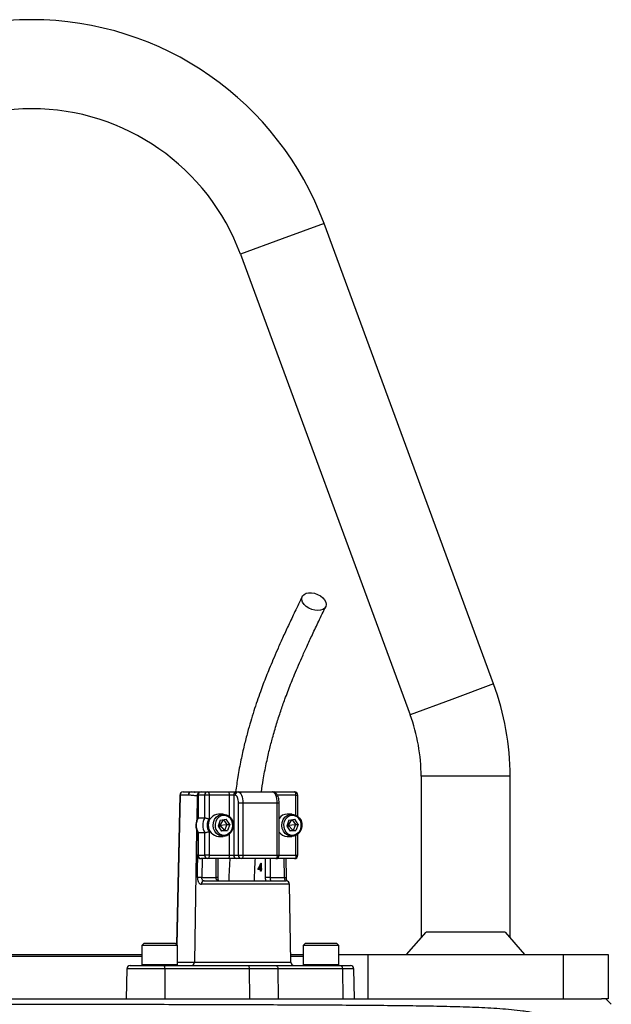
# Model space of a CAD drawing. Header units: millimetres. Extents: x 5407 to 15347, y 2145 to 17923.
# Tile 13 of 13: x 9070 to 10399, y 15710 to 17923. Entities that reach past the tile are written whole.
import ezdxf

# ---------------------------------------------------------------- set-up
doc = ezdxf.new("R2010")
doc.units = ezdxf.units.MM
doc.header["$LTSCALE"] = 5

msp = doc.modelspace()

# ---------------------------------------------------------------- linework, layer by layer
at = {"color": 8, "linetype": 'Continuous', "lineweight": 25}
for p, q in [((9753.8, 17464.6), (9659.9, 17430.1)), ((9659.9, 17430.1), (9566.1, 17395.5)), ((10134.9, 16430.1), (10041.1, 16395.5)), ((10041.1, 16395.5), (9947.3, 16360.9)), ((10071.9, 16222.6), (9971.9, 16222.6)), ((10171.9, 16222.6), (10071.9, 16222.6)), ((9430.4, 16180.3), (9423.2, 15843.9)), ((9468.7, 16179), (9467.8, 16123.5)), ((9470.3, 16179), (9468.7, 16179)), ((9471, 16180.1), (9470.3, 16180.1)), ((9541.1, 16132.7), (9541.1, 16180.1)), ((9690.6, 16180.1), (9648.9, 16180.1)), ((9690.6, 16135.6), (9690.6, 16180.1)), ((9690.6, 16180.1), (9694.9, 16180.1)), ((9652.9, 16162.6), (9648.6, 16162.6)), ((9467.5, 16102.5), (9462.8, 15805)), ((9541.1, 16045.1), (9541.1, 16092.6)), ((9690.6, 16045.1), (9690.6, 16089.7)), ((9471, 16045.1), (9470.3, 16045.1)), ((9648.6, 16045.1), (9652.9, 16045.1)), ((9652.9, 16045.1), (9690.6, 16045.1)), ((9690.6, 16045.1), (9694.9, 16045.1)), ((9479.8, 16037.6), (9479.2, 15995.1)), ((9511.2, 15995.1), (9511.2, 16037.6)), ((9622.6, 15995.1), (9622.6, 16037.6)), ((9632.8, 16037.6), (9632.8, 15995.1)), ((9664.9, 15995.1), (9664.2, 16037.6)), ((9515.6, 15995.1), (9511.2, 15995.1)), ((9676.2, 15980.3), (9478.2, 15980.3)), ((9344.4, 15799.6), (9348.2, 15799.6)), ((9348.2, 15799.6), (9424.4, 15799.6)), ((9424.4, 15805), (9462.8, 15805)), ((9462.8, 15805), (9679.3, 15805)), ((9707, 15799.6), (9710.7, 15799.6)), ((9710.7, 15799.6), (9787, 15799.6)), ((9396, 15790.3), (9310.6, 15790.3)), ((9820.8, 15790.3), (9795.3, 15790.3))]:
    msp.add_line(p, q, dxfattribs=at)
at = {"color": 7, "linetype": 'Continuous', "lineweight": 25}
for p, q in [((10134.9, 16430.1), (9753.8, 17464.6)), ((9566.1, 17395.5), (9947.3, 16360.9)), ((9971.9, 16222.6), (9971.9, 15859.4)), ((10171.9, 15859.4), (10171.9, 16222.6)), ((9429.7, 16180.3), (9422.5, 15844.5)), ((9448.9, 16180.3), (9430.4, 16180.3)), ((9437.2, 16187.6), (9455.7, 16187.6)), ((9455.7, 16187.6), (9477.8, 16187.6)), ((9470.3, 16180.1), (9470.3, 16129)), ((9471, 16180.1), (9471, 16129.2)), ((9485.8, 16180.1), (9471, 16180.1)), ((9477.8, 16187.6), (9492.6, 16187.6)), ((9485.8, 16129.2), (9485.8, 16180.1)), ((9495.7, 16180.1), (9485.8, 16180.1)), ((9492.6, 16187.6), (9537.9, 16187.6)), ((9495.7, 16180.1), (9495.7, 16126.8)), ((9541.1, 16180.1), (9495.7, 16180.1)), ((9537.9, 16187.6), (9557.8, 16187.6)), ((9551, 16180.1), (9541.1, 16180.1)), ((9554.2, 16180.1), (9551, 16180.1)), ((9551, 16180.1), (9551, 16045.1)), ((9557.8, 16187.6), (9561, 16187.6)), ((9561, 16187.6), (9638, 16187.6)), ((9638, 16187.6), (9642.1, 16187.6)), ((9642.1, 16187.6), (9687.4, 16187.6)), ((9694.9, 16132.9), (9694.9, 16180.1)), ((9571.5, 16162.6), (9561.6, 16162.6)), ((9561.6, 16045.1), (9561.6, 16162.6)), ((9571.5, 16162.6), (9571.5, 16045.1)), ((9648.6, 16162.6), (9571.5, 16162.6)), ((9648.6, 16045.1), (9648.6, 16162.6)), ((9652.9, 16045.1), (9652.9, 16162.6)), ((9471, 16129.2), (9485.8, 16129.2)), ((9527.5, 16137.6), (9516.7, 16137.6)), ((9681.6, 16137.6), (9670.7, 16137.6)), ((9520.8, 16124.1), (9515.8, 16110.8)), ((9515.8, 16110.8), (9523.8, 16099.3)), ((9516.3, 16112), (9519.4, 16112.6)), ((9517.9, 16116.2), (9519.4, 16112.6)), ((9519.4, 16112.6), (9518.6, 16106.8)), ((9526.9, 16125), (9519.4, 16112.6)), ((9519.4, 16112.6), (9535.4, 16114.5)), ((9519.4, 16112.6), (9530.4, 16101.2)), ((9520.8, 16124.1), (9533.8, 16126)), ((9528.1, 16125.1), (9535.4, 16114.5)), ((9535.4, 16114.5), (9530.4, 16101.2)), ((9541.8, 16114.5), (9533.8, 16126)), ((9535.4, 16114.5), (9541.8, 16114.5)), ((9541.8, 16114.5), (9536.8, 16101.2)), ((9674.9, 16124.1), (9669.9, 16110.8)), ((9669.9, 16110.8), (9677.9, 16099.3)), ((9670.4, 16112), (9673.5, 16112.6)), ((9672, 16116.2), (9673.5, 16112.6)), ((9673.5, 16112.6), (9672.6, 16106.8)), ((9680.9, 16125), (9673.5, 16112.6)), ((9673.5, 16112.6), (9689.5, 16114.5)), ((9673.5, 16112.6), (9684.5, 16101.2)), ((9674.9, 16124.1), (9687.9, 16126)), ((9682.1, 16125.1), (9689.5, 16114.5)), ((9689.5, 16114.5), (9684.5, 16101.2)), ((9695.8, 16114.5), (9687.9, 16126)), ((9689.5, 16114.5), (9695.8, 16114.5)), ((9695.8, 16114.5), (9690.8, 16101.2)), ((9470.3, 16096.3), (9470.3, 16045.1)), ((9471, 16096.1), (9485.8, 16096.1)), ((9471, 16096.1), (9471, 16045.1)), ((9485.8, 16045.1), (9485.8, 16096.1)), ((9495.7, 16098.5), (9495.7, 16045.1)), ((9516.7, 16087.6), (9527.5, 16087.6)), ((9530.4, 16101.2), (9523.2, 16100.1)), ((9536.8, 16101.2), (9523.8, 16099.3)), ((9530.4, 16101.2), (9536.8, 16101.2)), ((9670.7, 16087.6), (9681.6, 16087.6)), ((9684.5, 16101.2), (9677.3, 16100.1)), ((9690.8, 16101.2), (9677.9, 16099.3)), ((9684.5, 16101.2), (9690.8, 16101.2)), ((9694.9, 16045.1), (9694.9, 16092.4)), ((9471, 16045.1), (9485.8, 16045.1)), ((9495.7, 16045.1), (9485.8, 16045.1)), ((9495.7, 16045.1), (9541.1, 16045.1)), ((9541.1, 16045.1), (9551, 16045.1)), ((9551, 16045.1), (9561.6, 16045.1)), ((9561.6, 16045.1), (9571.5, 16045.1)), ((9571.5, 16045.1), (9648.6, 16045.1)), ((9492.6, 16037.6), (9477.8, 16037.6)), ((9537.9, 16037.6), (9492.6, 16037.6)), ((9515.6, 15995.1), (9515.6, 16037.6)), ((9557.8, 16037.6), (9537.9, 16037.6)), ((9568.4, 16037.6), (9557.8, 16037.6)), ((9645.4, 16037.6), (9568.4, 16037.6)), ((9611.3, 16015.4), (9611.3, 16023)), ((9612.3, 16023), (9611.3, 16023)), ((9612.1, 16027.5), (9612.3, 16027.5)), ((9612.3, 16027.5), (9612.3, 16015.4)), ((9687.4, 16037.6), (9645.4, 16037.6)), ((9669.2, 15995.3), (9668.6, 16037.6)), ((9479.2, 15995.1), (9511.2, 15995.1)), ((9611.3, 16013.6), (9605.1, 16013.6)), ((9607.5, 16015.4), (9611.3, 16015.4)), ((9609.8, 16013.6), (9610.3, 16015.4)), ((9612.3, 16015.4), (9611.3, 16015.4)), ((9611.3, 16009.5), (9611.3, 16013.6)), ((9612.3, 16013.6), (9611.3, 16013.6)), ((9612.3, 16009.5), (9611.3, 16009.5)), ((9612.3, 16015.4), (9613.6, 16015.4)), ((9612.3, 16013.6), (9612.3, 16009.5)), ((9613.6, 16013.6), (9612.3, 16013.6)), ((9613.6, 16015.4), (9613.6, 16013.6)), ((9632.8, 15995.1), (9622.6, 15995.1)), ((9632.8, 15995.1), (9664.9, 15995.1)), ((9484.1, 15987.6), (9668.7, 15987.6)), ((9679.3, 15805), (9676.2, 15980.3)), ((9939.3, 15822.6), (9983.2, 15872.1)), ((10160.6, 15872.1), (9983.2, 15872.1)), ((10160.6, 15872.1), (10204.5, 15822.6)), ((9349.4, 15847.6), (9344.4, 15842.6)), ((9344.4, 15842.6), (9344.4, 15799.6)), ((9348.2, 15842.6), (9344.4, 15842.6)), ((9424.4, 15842.6), (9348.2, 15842.6)), ((9349.4, 15847.6), (9352.7, 15847.6)), ((9352.7, 15847.6), (9419.4, 15847.6)), ((9424.4, 15842.6), (9419.4, 15847.6)), ((9424.4, 15799.6), (9424.4, 15842.6)), ((9712, 15847.6), (9707, 15842.6)), ((9707, 15842.6), (9707, 15799.6)), ((9710.7, 15842.6), (9707, 15842.6)), ((9787, 15842.6), (9710.7, 15842.6)), ((9712, 15847.6), (9715.2, 15847.6)), ((9715.2, 15847.6), (9782, 15847.6)), ((9787, 15842.6), (9782, 15847.6)), ((9787, 15799.6), (9787, 15842.6)), ((8872.1, 15822.6), (9096.9, 15822.6)), ((9096.9, 15822.6), (9344.4, 15822.6)), ((9678.9, 15822.6), (9707, 15822.6)), ((9787, 15822.6), (9851.9, 15822.6)), ((9851.9, 15822.6), (9851.9, 15722.6)), ((9851.9, 15822.6), (10291.9, 15822.6)), ((10291.9, 15722.6), (10291.9, 15822.6)), ((10291.9, 15822.6), (10391.9, 15822.6)), ((10391.9, 15822.6), (10391.9, 15722.6)), ((9096.9, 15817.6), (8872.1, 15817.6)), ((9344.4, 15817.6), (9096.9, 15817.6)), ((9318.1, 15797.6), (9394.8, 15797.6)), ((9394.8, 15797.6), (9584.8, 15797.6)), ((9584.8, 15797.6), (9645.2, 15797.6)), ((9645.2, 15797.6), (9790.4, 15797.6)), ((9707, 15817.6), (9679, 15817.6)), ((9790.4, 15797.6), (9813.3, 15797.6)), ((9310.6, 15790.3), (9309.4, 15722.6)), ((9396, 15790.3), (9396.2, 15722.6)), ((9585.9, 15790.3), (9396, 15790.3)), ((9585.9, 15790.3), (9586.1, 15722.6)), ((9650.1, 15790.3), (9585.9, 15790.3)), ((9650.1, 15790.3), (9650.9, 15722.6)), ((9795.3, 15790.3), (9650.1, 15790.3)), ((9795.3, 15790.3), (9796.1, 15722.6)), ((9822, 15722.6), (9820.8, 15790.3)), ((8005.7, 15722.6), (10377.2, 15722.6)), ((10391.9, 15722.6), (10377.2, 15722.6)), ((10399.2, 15710.3), (10386.9, 15722.6))]:
    msp.add_line(p, q, dxfattribs=at)
at = {"color": 7, "linetype": 'Continuous', "lineweight": 25, "flags": 128}
for points in [[(9739.9, 16595.2), (9733.1, 16595.8), (9726.3, 16597.7), (9719.7, 16600.6), (9713.8, 16604.5), (9709.1, 16609), (9705.7, 16613.9), (9703.9, 16618.9), (9703.9, 16623.7), (9705.5, 16628), (9708.8, 16631.4), (9713.5, 16633.8), (9719.2, 16635.1), (9725.8, 16635.1), (9732.6, 16633.8), (9739.4, 16631.4), (9745.7, 16628), (9751, 16623.7), (9755.1, 16618.9), (9757.7, 16613.9), (9758.6, 16609), (9757.8, 16604.5), (9755.4, 16600.6), (9751.4, 16597.7), (9746.1, 16595.8), (9739.9, 16595.2)], [(9492.6, 16187.6), (9493.2, 16187.5), (9493.8, 16187.1), (9494.3, 16186.4), (9494.8, 16185.4), (9495.2, 16184.3), (9495.5, 16183), (9495.7, 16181.6), (9495.7, 16180.1)], [(9537.9, 16187.6), (9538.5, 16187.5), (9539.1, 16187.1), (9539.6, 16186.4), (9540.1, 16185.4), (9540.5, 16184.3), (9540.8, 16183), (9541, 16181.6), (9541.1, 16180.1)], [(9561.6, 16162.6), (9561.4, 16166), (9561, 16169.3), (9560.3, 16172.4), (9559.4, 16175), (9558.3, 16177.2), (9557, 16178.8), (9555.6, 16179.8), (9554.2, 16180.1)], [(9561, 16187.6), (9563, 16187.2), (9565, 16185.7), (9566.9, 16183.4), (9568.5, 16180.3), (9569.8, 16176.5), (9570.7, 16172.2), (9571.3, 16167.5), (9571.5, 16162.6)], [(9648.6, 16162.6), (9648.4, 16167.5), (9647.8, 16172.2), (9646.8, 16176.5), (9645.5, 16180.3), (9643.9, 16183.4), (9642.1, 16185.7), (9640.1, 16187.2), (9638, 16187.6)], [(9690.6, 16180.1), (9690.5, 16181.6), (9690.4, 16183), (9690.1, 16184.3), (9689.7, 16185.4), (9689.2, 16186.4), (9688.6, 16187.1), (9688, 16187.5), (9687.4, 16187.6)], [(9548.5, 16103.1), (9545.3, 16097.2), (9540.9, 16092.5), (9535.5, 16089.2), (9529.5, 16087.7), (9523.3, 16088.1), (9517.5, 16090.2), (9512.4, 16094.1), (9508.4, 16099.3), (9505.8, 16105.5), (9504.9, 16112.2), (9505.6, 16119), (9508, 16125.3), (9511.8, 16130.6), (9516.8, 16134.6), (9522.6, 16137), (9528.7, 16137.6), (9534.8, 16136.3), (9540.3, 16133.3), (9544.9, 16128.7), (9548.2, 16123), (9549.9, 16116.5), (9550, 16109.6), (9548.5, 16103.1)], [(9547.2, 16104.2), (9548.6, 16110.3), (9548.4, 16116.5), (9546.6, 16122.5), (9543.4, 16127.6), (9539, 16131.5), (9533.7, 16133.9), (9528.1, 16134.6), (9522.5, 16133.5), (9517.4, 16130.7), (9513.3, 16126.4), (9510.4, 16121.1), (9509, 16115), (9509.2, 16108.7), (9511, 16102.8), (9514.2, 16097.6), (9518.6, 16093.7), (9523.9, 16091.3), (9529.5, 16090.6), (9535.1, 16091.8), (9540.2, 16094.6), (9544.3, 16098.8), (9547.2, 16104.2)], [(9702.5, 16103.1), (9699.4, 16097.2), (9695, 16092.5), (9689.6, 16089.2), (9683.5, 16087.7), (9677.4, 16088.1), (9671.5, 16090.2), (9666.4, 16094.1), (9662.4, 16099.3), (9659.9, 16105.5), (9659, 16112.2), (9659.7, 16119), (9662.1, 16125.3), (9665.9, 16130.6), (9670.9, 16134.6), (9676.6, 16137), (9682.8, 16137.6), (9688.8, 16136.3), (9694.4, 16133.3), (9698.9, 16128.7), (9702.2, 16123), (9704, 16116.5), (9704.1, 16109.6), (9702.5, 16103.1)], [(9701.3, 16104.2), (9702.7, 16110.3), (9702.5, 16116.5), (9700.7, 16122.5), (9697.5, 16127.6), (9693.1, 16131.5), (9687.8, 16133.9), (9682.2, 16134.6), (9676.6, 16133.5), (9671.5, 16130.7), (9667.4, 16126.4), (9664.5, 16121.1), (9663.1, 16115), (9663.3, 16108.7), (9665, 16102.8), (9668.3, 16097.6), (9672.7, 16093.7), (9677.9, 16091.3), (9683.6, 16090.6), (9689.2, 16091.8), (9694.2, 16094.6), (9698.4, 16098.8), (9701.3, 16104.2)], [(9495.7, 16045.1), (9495.7, 16043.7), (9495.5, 16042.3), (9495.2, 16041), (9494.8, 16039.8), (9494.3, 16038.9), (9493.8, 16038.2), (9493.2, 16037.8), (9492.6, 16037.6)], [(9541.1, 16045.1), (9541, 16043.7), (9540.8, 16042.3), (9540.5, 16041), (9540.1, 16039.8), (9539.6, 16038.9), (9539.1, 16038.2), (9538.5, 16037.8), (9537.9, 16037.6)], [(9571.5, 16045.1), (9571.5, 16043.7), (9571.3, 16042.3), (9571, 16041), (9570.6, 16039.8), (9570.1, 16038.9), (9569.6, 16038.2), (9569, 16037.8), (9568.4, 16037.6)], [(9648.6, 16045.1), (9648.5, 16043.7), (9648.3, 16042.3), (9648.1, 16041), (9647.7, 16039.8), (9647.2, 16038.9), (9646.6, 16038.2), (9646, 16037.8), (9645.4, 16037.6)], [(9690.6, 16045.1), (9690.5, 16043.7), (9690.4, 16042.3), (9690.1, 16041), (9689.7, 16039.8), (9689.2, 16038.9), (9688.6, 16038.2), (9688, 16037.8), (9687.4, 16037.6)], [(9479.2, 15995.1), (9477.8, 15995.2), (9476.5, 15995.2), (9475.1, 15995.2), (9473.7, 15995.2), (9472.4, 15995.2), (9471.2, 15995.3), (9470.2, 15995.3), (9469.4, 15995.3)], [(9645.2, 15797.6), (9646.2, 15797.5), (9647.1, 15797.1), (9647.9, 15796.4), (9648.7, 15795.5), (9649.3, 15794.4), (9649.7, 15793.1), (9650, 15791.7), (9650.1, 15790.3)], [(9790.4, 15797.6), (9791.4, 15797.5), (9792.3, 15797.1), (9793.1, 15796.4), (9793.9, 15795.5), (9794.5, 15794.4), (9794.9, 15793.1), (9795.2, 15791.7), (9795.3, 15790.3)]]:
    msp.add_lwpolyline(points, dxfattribs=at)
at = {"color": 8, "linetype": 'Continuous', "lineweight": 25, "flags": 128}
msp.add_lwpolyline([(9469.4, 15995.3), (9469.7, 16010.3), (9470.3, 16047.2)], dxfattribs=at)
at = {"color": 7, "linetype": 'Continuous', "lineweight": 25}
for centre, radius, start, end in [((9096.9, 17222.6), 700, 20.2253, 159.7747), ((9096.9, 17222.6), 500, 20.2253, 159.7747), ((9571.9, 16222.6), 600, 0, 20.2253), ((9571.9, 16222.6), 400, 0, 20.2253), ((9437.2, 16180.1), 7.5, 90, 178.7751), ((9437.6, 16180.5), 7.16, 92.8887, 181.7427), ((9456.1, 16180.5), 7.16, 92.8887, 181.7427), ((9477.8, 16180.1), 7.5, 90, 180), ((9478.1, 16180.5), 7.17, 92.9521, 182.6753), ((9492.9, 16180.5), 7.17, 92.9521, 182.6753), ((9558.2, 16180.5), 7.17, 92.9521, 182.6753), ((9561.4, 16180.5), 7.17, 92.9521, 182.6753), ((9687.4, 16180.1), 7.5, 0, 90), ((9499, 16112.6), 32.5, 149.3576, 210.6424), ((9513.8, 16112.6), 32.5, 149.3576, 210.6424), ((9518.6, 16112.6), 25.1, 94.4413, 265.5587), ((9671.1, 16115.6), 22.1, 90.9224, 145.464), ((9515.5, 16112.6), 24.3, 144.3501, 215.6499), ((9671.1, 16109.6), 22, 214.4651, 269.1486), ((9477.8, 16045.1), 7.5, 180, 270), ((9478.1, 16044.8), 7.17, 177.3247, 267.0479), ((9492.9, 16044.8), 7.17, 177.3247, 267.0479), ((9558.2, 16044.8), 7.17, 177.3247, 267.0479), ((9568.7, 16044.8), 7.17, 177.3247, 267.0479), ((9645.4, 16045.1), 7.5, 270, 0), ((9687.4, 16045.1), 7.5, 270, 0), ((9485, 15980.9), 6.83, 97.2473, 185.0114), ((9668.7, 15980.1), 7.5, 1, 90), ((9318.1, 15790.1), 7.5, 90, 179), ((9346.4, 15799.6), 2, 180, 270), ((9383.5, 15792), 12.7, 351.9567, 26.2077), ((9422.4, 15799.6), 2, 270, 0), ((9455.6, 15804.8), 7.16, 272.8887, 1.7427), ((9573.4, 15792), 12.7, 351.9567, 26.2077), ((9686.8, 15805.1), 7.5, 181, 270), ((9709, 15799.6), 2, 180, 270), ((9785, 15799.6), 2, 270, 0), ((9813.3, 15790.1), 7.5, 1, 90)]:
    msp.add_arc(centre, radius, start, end, dxfattribs=at)
at = {"color": 8, "linetype": 'Continuous', "lineweight": 25}
for centre, radius, start, end in [((9430.5, 16191.5), 11.3, 265.8098, 269.3878), ((9476.2, 16179), 7.48, 117.3848, 180.6247), ((9641.5, 16184.8), 2.9, 14.8515, 77.9327), ((9664.8, 16077.1), 82, 270.052, 273.0796)]:
    msp.add_arc(centre, radius, start, end, dxfattribs=at)
at = {"color": 7, "linetype": 'Continuous', "lineweight": 25}
for centre, ratio, start_param, end_param in [((9565.7, 16049.1), 0.551639, 4.532611, 4.701369), ((9565.7, 16046.4), 0.551424, 4.587895, 4.679441)]:
    msp.add_ellipse(centre, major_axis=(37.5, 84.9), ratio=ratio, start_param=start_param, end_param=end_param, dxfattribs=at)
for points, knots in [([(9704.8, 16626.7), (9699.4, 16615.4), (9689, 16593.8), (9674.2, 16562.6), (9661, 16534.1), (9649.4, 16508.3), (9639.5, 16485.3), (9631.1, 16465.2), (9623.9, 16447.2), (9617.2, 16430), (9610.4, 16411.5), (9603.3, 16391.3), (9596, 16369.3), (9588.8, 16345.9), (9581.6, 16320.3), (9574.2, 16291.5), (9566.8, 16258.4), (9560.1, 16223.5), (9556.7, 16199.1), (9555.1, 16187.7)], [0, 0, 0, 0, 0.090226, 0.172297, 0.24625, 0.312101, 0.369843, 0.418614, 0.459916, 0.500053, 0.541062, 0.588734, 0.637577, 0.687635, 0.740223, 0.799189, 0.864687, 0.936625, 1, 1, 1, 1]), ([(9613.2, 16187.6), (9614.5, 16196.7), (9617.5, 16218.1), (9623.6, 16249.6), (9630.7, 16281), (9638.5, 16311), (9647, 16340.1), (9656.3, 16369), (9664.8, 16393), (9672.3, 16413), (9678.8, 16429.9), (9686, 16447.7), (9694.4, 16467.5), (9704.2, 16490), (9715.4, 16514.9), (9728.1, 16542.2), (9742.3, 16572.1), (9752.3, 16592.8), (9757.5, 16603.7)], [0, 0, 0, 0, 0.052448, 0.124416, 0.189845, 0.248725, 0.318227, 0.384509, 0.448778, 0.490857, 0.532045, 0.575336, 0.626665, 0.686207, 0.7527, 0.827163, 0.909604, 1, 1, 1, 1]), ([(9468.7, 16179), (9467, 16179), (9465.4, 16179), (9462.1, 16179.2), (9460.4, 16179.4), (9455.5, 16179.9), (9452.2, 16180.3), (9448.9, 16180.3)], [0, 0, 0, 0, 0.25, 0.25, 0.5, 0.5, 1, 1, 1, 1]), ([(9455.7, 16187.6), (9458.1, 16187.5), (9461, 16187.4), (9463.5, 16187.2), (9463.9, 16187.1)], [0, 0, 0, 0, 0.865545, 1, 1, 1, 1]), ([(9474, 16186.5), (9472.1, 16186.6), (9469, 16186.8), (9465.2, 16187.3), (9463.6, 16187.4)], [0, 0, 0, 0, 0.5790112, 1, 1, 1, 1]), ([(9652.9, 16162.6), (9652.9, 16163.7), (9652.8, 16166.8), (9652.1, 16171.9), (9650.5, 16177.5), (9648.2, 16182), (9645.1, 16185.3), (9641.7, 16187.3), (9639.2, 16187.5), (9638, 16187.6)], [0, 0, 0, 0, 0.088651, 0.257335, 0.430857, 0.616232, 0.757672, 0.88692, 1, 1, 1, 1]), ([(9470.3, 16129), (9470.1, 16128.7), (9468.7, 16126.5), (9466.9, 16121.8), (9465.6, 16115), (9465.8, 16108.1), (9467.4, 16101.6), (9469.4, 16097.9), (9470.4, 16096.2)], [0, 0, 0, 0, 0.035333, 0.2329, 0.431487, 0.631089, 0.83139, 1, 1, 1, 1]), ([(9471, 16129.2), (9470.6, 16129.2), (9470.3, 16129.2), (9470.3, 16129.1), (9470.3, 16129)], [0, 0, 0, 0, 0.8747714, 1, 1, 1, 1]), ([(9485.8, 16129.2), (9486, 16129.2), (9486.2, 16129.2), (9486.8, 16129.1), (9487.2, 16129.1), (9488.3, 16128.9), (9489.2, 16128.7), (9491, 16128.3), (9492, 16128), (9493.9, 16127.4), (9494.9, 16127.1), (9495.7, 16126.8)], [0, 0, 0, 0, 0.125, 0.125, 0.25, 0.25, 0.5, 0.5, 0.75, 0.75, 1, 1, 1, 1]), ([(9471, 16096.1), (9470.6, 16096.1), (9470.3, 16096.1), (9470.3, 16096.2), (9470.3, 16096.2)], [0, 0, 0, 0, 0.873602, 1, 1, 1, 1]), ([(9485.8, 16096.1), (9486, 16096.1), (9486.2, 16096.1), (9486.8, 16096.1), (9487.2, 16096.2), (9488.3, 16096.4), (9489.2, 16096.5), (9491, 16097), (9492, 16097.2), (9493.9, 16097.8), (9494.9, 16098.2), (9495.7, 16098.5)], [0, 0, 0, 0, 0.125, 0.125, 0.25, 0.25, 0.5, 0.5, 0.75, 0.75, 1, 1, 1, 1]), ([(9542.1, 16038.1), (9541.4, 16026.1), (9540.5, 16009.3), (9539.8, 15992.4), (9539.7, 15987.6)], [0, 0, 0, 0, 0.71512, 1, 1, 1, 1]), ([(9597.2, 15987.6), (9597.4, 15992.2), (9598, 16009), (9598.9, 16025.6), (9599.6, 16037.6)], [0, 0, 0, 0, 0.275869, 1, 1, 1, 1]), ([(9469.4, 15995.3), (9469.4, 15994.2), (9469.5, 15993.2), (9469.7, 15991.2), (9469.8, 15990.2), (9470.2, 15988.4), (9470.5, 15987.5), (9471.1, 15985.8), (9471.4, 15985.1), (9472.2, 15983.7), (9472.6, 15983.1), (9473.6, 15982.1), (9474.1, 15981.7), (9475.2, 15981), (9475.7, 15980.7), (9476.9, 15980.4), (9477.5, 15980.3), (9478.2, 15980.3)], [0, 0, 0, 0, 0.125, 0.125, 0.25, 0.25, 0.375, 0.375, 0.5, 0.5, 0.625, 0.625, 0.75, 0.75, 0.875, 0.875, 1, 1, 1, 1]), ([(9484.1, 15987.6), (9483.3, 15987.6), (9482.6, 15987.8), (9481.7, 15988.3), (9481.4, 15988.6), (9480.8, 15989.1), (9480.6, 15989.4), (9479.9, 15990.4), (9479.6, 15991.3), (9479.2, 15993.1), (9479.1, 15994.1), (9479.2, 15995.1)], [0, 0, 0, 0, 0.25, 0.25, 0.375, 0.375, 0.5, 0.5, 0.75, 0.75, 1, 1, 1, 1]), ([(9517.5, 15987.6), (9516.6, 15987.6), (9515.8, 15987.8), (9514.6, 15988.3), (9514.2, 15988.5), (9513.5, 15989), (9513.2, 15989.3), (9512.6, 15990), (9512.4, 15990.3), (9512, 15991.2), (9511.8, 15991.6), (9511.4, 15993), (9511.2, 15994.1), (9511.2, 15995.1)], [0, 0, 0, 0, 0.25, 0.25, 0.375, 0.375, 0.5, 0.5, 0.625, 0.625, 0.75, 0.75, 1, 1, 1, 1]), ([(9517.5, 15987.6), (9517.5, 15987.6), (9517.5, 15987.6), (9517.5, 15987.6), (9516.8, 15988.4), (9516.2, 15990.1), (9515.7, 15992.4), (9515.6, 15994.2), (9515.6, 15995.1)], [0, 0, 0, 0, 0.207092, 0.403172, 0.541874, 0.68089, 0.832751, 1, 1, 1, 1]), ([(9632.8, 15995.1), (9632.8, 15994.6), (9632.8, 15994.1), (9632.9, 15993.1), (9632.9, 15992.6), (9633, 15991.6), (9633, 15991.2), (9633.1, 15990.3), (9633.2, 15990), (9633.3, 15988.9), (9633.3, 15988.4), (9633.2, 15987.8), (9633.1, 15987.6), (9632.9, 15987.6)], [0, 0, 0, 0, 0.125, 0.125, 0.25, 0.25, 0.375, 0.375, 0.5, 0.5, 0.75, 0.75, 1, 1, 1, 1]), ([(9664.9, 15995.1), (9664.9, 15994.6), (9664.9, 15994.1), (9665, 15993.1), (9665.1, 15992.7), (9665.2, 15991.7), (9665.3, 15991.3), (9665.5, 15990.5), (9665.6, 15990.1), (9665.8, 15989.1), (9666, 15988.5), (9666.2, 15987.8), (9666.3, 15987.6), (9666.3, 15987.6)], [0, 0, 0, 0, 0.125, 0.125, 0.25, 0.25, 0.375, 0.375, 0.5, 0.5, 0.75, 0.75, 1, 1, 1, 1]), ([(9670.4, 15987.3), (9670.2, 15987.8), (9669.9, 15989.1), (9669.4, 15991.9), (9669.3, 15994.2), (9669.3, 15995.3)], [0, 0, 0, 0, 0.254136, 0.644592, 1, 1, 1, 1]), ([(7997.4, 15712.4), (8013.7, 15712.4), (8030.6, 15712.4), (8065.8, 15712.3), (8084, 15712.3), (8140.3, 15712.3), (8180.3, 15712.2), (8244, 15712.1), (8265.8, 15712.1), (8293.9, 15712.1), (8299.6, 15712.1), (8311, 15712.1), (8316.7, 15712.1), (8334, 15712), (8345.6, 15712), (8404.1, 15711.9), (8452.4, 15711.9), (8552, 15711.8), (8603.3, 15711.7), (8669.2, 15711.6), (8682.5, 15711.6), (8709.3, 15711.5), (8722.8, 15711.5), (8763.3, 15711.5), (8790.4, 15711.4), (8872, 15711.3), (8926.7, 15711.2), (9037, 15711), (9092.4, 15710.9), (9155.3, 15710.8), (9162.3, 15710.8), (9176.2, 15710.8), (9183.2, 15710.8), (9204, 15710.7), (9217.9, 15710.7), (9259.3, 15710.6), (9286.7, 15710.6), (9368.3, 15710.4), (9421.9, 15710.2), (9501.2, 15710), (9527.4, 15709.9), (9566.4, 15709.8), (9579.4, 15709.8), (9605.2, 15709.7), (9618, 15709.6), (9681.4, 15709.4), (9730.2, 15709.2), (9824.2, 15708.6), (9869.4, 15708.3), (9923.7, 15707.7), (9934.4, 15707.6), (9955.7, 15707.3), (9966.2, 15707.2), (9997.4, 15706.7), (10017.6, 15706.3), (10047, 15705.5), (10056.7, 15705.3), (10075.8, 15704.7), (10085.2, 15704.3), (10113.1, 15703.1), (10131.2, 15702.2), (10157.5, 15700.3), (10166.2, 15699.6), (10183.5, 15698), (10192, 15697), (10204.8, 15695.3), (10209, 15694.7), (10217.6, 15693.2), (10221.9, 15692.4), (10230.5, 15690.6), (10234.9, 15689.6), (10243.8, 15687.2), (10248.4, 15685.8), (10253.1, 15684.1)], [0, 0, 0, 0, 0.03125, 0.03125, 0.0625, 0.0625, 0.125, 0.125, 0.15625, 0.15625, 0.164063, 0.164063, 0.171875, 0.171875, 0.1875, 0.1875, 0.25, 0.25, 0.3125, 0.3125, 0.328125, 0.328125, 0.34375, 0.34375, 0.375, 0.375, 0.4375, 0.4375, 0.5, 0.5, 0.507813, 0.507813, 0.515625, 0.515625, 0.53125, 0.53125, 0.5625, 0.5625, 0.625, 0.625, 0.65625, 0.65625, 0.671875, 0.671875, 0.6875, 0.6875, 0.75, 0.75, 0.8125, 0.8125, 0.828125, 0.828125, 0.84375, 0.84375, 0.875, 0.875, 0.890625, 0.890625, 0.90625, 0.90625, 0.9375, 0.9375, 0.953125, 0.953125, 0.96875, 0.96875, 0.976562, 0.976562, 0.984375, 0.984375, 0.992187, 0.992187, 1, 1, 1, 1])]:
    msp.add_open_spline(points, degree=3, knots=knots, dxfattribs=at)
at = {"color": 8, "linetype": 'Continuous', "lineweight": 25}
msp.add_open_spline([(9623.2, 15987.6), (9623, 15988.5), (9622.6, 15990.8), (9622.6, 15993.4), (9622.6, 15995.1)], degree=3, knots=[0, 0, 0, 0, 0.3652462, 1, 1, 1, 1], dxfattribs=at)

doc.saveas('drawing.dxf')
